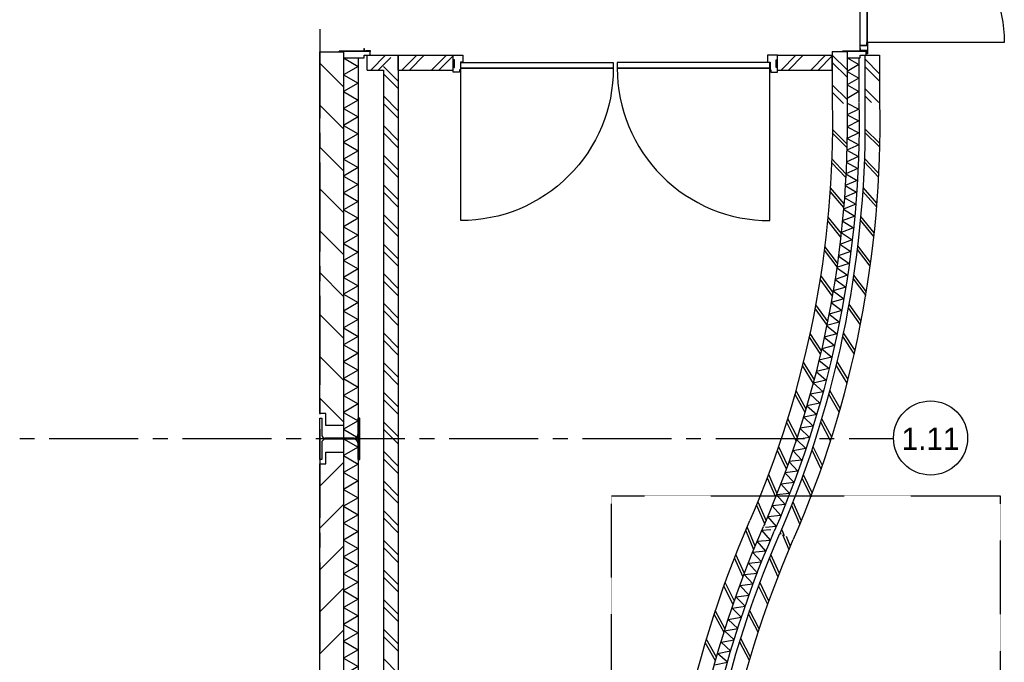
# Model space of a CAD drawing. Extents: x -66955 to 52345, y -20450 to 69550.
# Tile 84 of 94: x -2556 to 4092, y 47075 to 51415. Entities that reach past the tile are written whole.
import ezdxf
from ezdxf.enums import TextEntityAlignment as Align

# ---------------------------------------------------------------- set-up
doc = ezdxf.new("R2010")
doc.units = 0
doc.header["$MEASUREMENT"] = 0
doc.linetypes.add('HIDDEN', pattern=[0.375, 0.25, -0.125])
for name, color, linetype in [('BEGGR$--21-', 7, 'CONTINUOUS'), ('BEGGR$--28-', 7, 'CONTINUOUS'), ('BEGGR$--31-', 7, 'CONTINUOUS'), ('BEGGR$--32-', 7, 'CONTINUOUS'), ('BEGGR--27-', 7, 'CONTINUOUS'), ('STRAMIEN--01-', 7, 'CONTINUOUS'), ('STRAMIEN--E7-', 7, 'CONTINUOUS')]:
    doc.layers.add(name, color=color, linetype=linetype)
doc.styles.add('txt', font='TXT', dxfattribs={"height": 0.2})

# ---------------------------------------------------------------- blocks, each defined once
blk = doc.blocks.new('B28HE')
at = {"layer": 'BEGGR$--28-', "color": 5, "linetype": 'CONTINUOUS'}
for p, q in [((-4, -98), (-4, 98)), ((4, -98), (4, 98))]:
    blk.add_line(p, q, dxfattribs=at)
for points in [[(-28, 122), (-140, 122), (-140, 135), (140, 135), (140, 122), (28, 122)], [(-28, -122), (-140, -122), (-140, -135), (140, -135), (140, -122), (28, -122)]]:
    blk.add_lwpolyline(points, dxfattribs=at)
for centre, start, end in [((-28, 98), 0, 90), ((28, 98), 90, 180), ((-28, -98), 270, 360), ((28, -98), 180, 270)]:
    blk.add_arc(centre, 24, start, end, dxfattribs=at)
blk = doc.blocks.new('*O682')
at = {"layer": 'BEGGR$--31-', "color": 7, "linetype": 'CONTINUOUS'}
for points in [[(88.5, 10), (88.5, -8), (-79.5, -8)], [(88.5, 10), (90.5, 10), (90.5, -10), (-79.5, -10), (-79.5, -8)]]:
    blk.add_lwpolyline(points, dxfattribs=at)
blk = doc.blocks.new('*O763')
at = {"layer": 'BEGGR$--31-', "color": 7, "linetype": 'CONTINUOUS'}
for points in [[(10, -37.5), (10, -39.5), (-10, -39.5), (-10, 79.5), (-8, 79.5)], [(10, -37.5), (-8, -37.5), (-8, 79.5)]]:
    blk.add_lwpolyline(points, dxfattribs=at)
blk = doc.blocks.new('*O764')
at = {"layer": 'BEGGR$--31-', "color": 7, "linetype": 'CONTINUOUS'}
for points in [[(-10, -37.5), (8, -37.5), (8, 79.5)], [(-10, -37.5), (-10, -39.5), (10, -39.5), (10, 79.5), (8, 79.5)]]:
    blk.add_lwpolyline(points, dxfattribs=at)
blk = doc.blocks.new('*O762')
at = {"layer": 'BEGGR$--31-', "color": 7, "linetype": 'CONTINUOUS'}
for points in [[(-1028, 401.5), (-1009, 401.5), (-1009, 360.5), (-984, 360.5), (-984, 490.5), (-1028, 490.5)], [(1028, 401.5), (1009, 401.5), (1009, 360.5), (984, 360.5), (984, 490.5), (1028, 490.5)], [(-923, 351.5), (-1001, 351.5), (-1001, 356.5), (-979, 356.5), (-979, 401.5), (-945, 401.5), (-945, 356.5), (-923, 356.5)], [(945, 401.5), (945, 356.5), (-945, 356.5), (-945, 401.5)], [(923, 351.5), (1001, 351.5), (1001, 356.5), (979, 356.5), (979, 401.5), (945, 401.5), (945, 356.5), (923, 356.5)], [(-979, 360.5), (-984, 360.5), (-984, 390.5), (-979, 390.5)], [(-923, 356.5), (-923, 351.5), (923, 351.5), (923, 356.5)], [(979, 360.5), (984, 360.5), (984, 390.5), (979, 390.5)]]:
    blk.add_lwpolyline(points, close=True, dxfattribs=at)
for points in [[(0, 351.5, -0.414214), (-923, -571.5), (-923, 351.5)], [(0, 351.5, 0.414214), (923, -571.5), (923, 351.5)]]:
    blk.add_lwpolyline(points, format="xyb", dxfattribs=at)
for name, p in [('*O763', (-974, 441)), ('*O764', (974, 441))]:
    blk.add_blockref(name, p, dxfattribs=at)
blk = doc.blocks.new('MERKAS')
at = {"layer": 'BEGGR$--31-', "color": 7, "linetype": 'CONTINUOUS'}
blk.add_blockref('*O762', (984, -490.5), dxfattribs=at)
blk = doc.blocks.new('*O775')
at = {"layer": 'BEGGR$--32-', "color": 7, "linetype": 'CONTINUOUS'}
blk.add_lwpolyline([(33.5, 57), (-33.5, 57), (-33.5, 10), (-16.5, 10), (-16.5, -41), (-10.5, -41), (-10.5, -57), (33.5, -57), (33.5, -27), (24.5, -27), (24.5, 27), (33.5, 27)], close=True, dxfattribs=at)
blk = doc.blocks.new('*O776')
at = {"layer": 'BEGGR$--32-', "color": 7, "linetype": 'CONTINUOUS'}
blk.add_lwpolyline([(-33.5, 57), (33.5, 57), (33.5, 10), (16.5, 10), (16.5, -41), (10.5, -41), (10.5, -57), (-33.5, -57), (-33.5, -27), (-24.5, -27), (-24.5, 27), (-33.5, 27)], close=True, dxfattribs=at)
blk = doc.blocks.new('*O777')
at = {"layer": 'BEGGR$--32-', "color": 7, "linetype": 'CONTINUOUS'}
blk.add_lwpolyline([(640, 409), (-390, 409), (-390, 371), (640, 371)], close=True, dxfattribs=at)
blk.add_lwpolyline([(-390, 371, 0.414215), (640, -659), (640, 371), (-390, 371)], format="xyb", dxfattribs=at)

msp = doc.modelspace()

# ---------------------------------------------------------------- linework, layer by layer
at = {"layer": 'BEGGR$--21-', "color": 7, "linetype": 'CONTINUOUS'}
for p, q in [((2930, 51200.99), (2930, 50848.94)), ((2930, 51200.99), (3030, 51200.99)), ((3030, 51200.99), (3030, 50848.94)), ((-370, 51156.98), (-370, 48585)), ((-370, 51156.98), (-270, 51156.98)), ((-270, 51156.98), (-270, 48585)), ((-210, 51174.98), (0, 51174.98)), ((-210, 51074.98), (-210, 51174.98)), ((-185, 51074.98), (-85, 51174.98)), ((-135, 51074.98), (-50, 51159.98)), ((0, 51175), (370, 51175)), ((0, 51075), (0, 51175)), ((0, 51174.98), (0, 44805)), ((25, 51075), (125, 51175)), ((75, 51075), (175, 51175)), ((225, 51075), (325, 51175)), ((275, 51075), (370, 51170)), ((370, 51075), (370, 51175)), ((2560, 51175), (2930, 51175)), ((2560, 51075), (2560, 51175)), ((2585, 51075), (2685, 51175)), ((2635, 51075), (2735, 51175)), ((2785, 51075), (2885, 51175)), ((2835, 51075), (2930, 51170)), ((2930, 51175.99), (3030, 51075.99)), ((2930, 51075), (2930, 51175)), ((2930, 51125.99), (3030, 51025.99)), ((3030, 51156.99), (3030, 50854.98)), ((3030, 51156.99), (3110, 51156.99)), ((3110, 51156.99), (3110, 50854.98)), ((3150, 51174.98), (3150, 50854.98)), ((3150, 51174.98), (3250, 51174.98)), ((3150, 51149.98), (3250, 51049.98)), ((3250, 51174.98), (3250, 50854.98)), ((-530, 51120.9), (-370, 50960.9)), ((-210, 51074.98), (-100, 51074.98)), ((-100, 51099.98), (0, 50999.98)), ((-100, 51074.98), (-100, 44805)), ((0, 51075), (370, 51075)), ((2560, 51075), (2930, 51075)), ((3150, 51099.98), (3250, 50999.98)), ((-100, 51049.98), (0, 50949.98)), ((2930, 50975.99), (3030, 50875.99)), ((2930, 50925.99), (3007, 50848.99)), ((3150, 50949.98), (3245, 50854.98)), ((-100, 50899.98), (0, 50799.98)), ((3150, 50899.98), (3195, 50854.98)), ((-530, 50838.06), (-370, 50678.06)), ((-100, 50849.98), (0, 50749.98)), ((3030.03, 50851.51), (3110.11, 50811.66)), ((3110.11, 50811.66), (3030.18, 50771.51)), ((3030.18, 50771.51), (3110.26, 50731.66)), ((3110.26, 50731.66), (3030.33, 50691.51)), ((-100, 50699.98), (0, 50599.98)), ((2930.36, 50674.79), (3030.53, 50574.97)), ((3030.33, 50691.51), (3110.41, 50651.66)), ((3150.36, 50678.93), (3250.57, 50579.14)), ((-100, 50649.98), (0, 50549.98)), ((2930.4, 50649.79), (3030.57, 50549.97)), ((3030.33, 50612.87), (3109, 50570.32)), ((3110.41, 50651.66), (3030.48, 50611.51)), ((3150.41, 50653.93), (3250.62, 50554.14)), ((-530, 50555.21), (-370, 50395.21)), ((3109, 50570.32), (3027.76, 50532.91)), ((3027.76, 50532.91), (3106.43, 50490.36)), ((-100, 50499.98), (0, 50399.98)), ((2925.89, 50476.58), (3022.58, 50373.38)), ((3106.43, 50490.36), (3025.19, 50452.95)), ((3146.15, 50480.69), (3242.93, 50377.57)), ((-100, 50449.98), (0, 50349.98)), ((2925.07, 50451.59), (3021.77, 50348.4)), ((3103.86, 50410.4), (3022.61, 50372.99)), ((3025.19, 50452.95), (3103.86, 50410.4)), ((3145.36, 50455.7), (3242.14, 50352.58)), ((3099.52, 50329.17), (3017.05, 50294.55)), ((3022.34, 50374.37), (3099.52, 50329.17)), ((-530, 50272.37), (-370, 50112.37)), ((-100, 50299.98), (0, 50199.98)), ((2915.77, 50278.58), (3008.88, 50172.13)), ((3017.05, 50294.55), (3094.23, 50249.34)), ((3136.5, 50282.64), (3229.75, 50176.32)), ((-100, 50249.98), (0, 50149.98)), ((2914.1, 50253.64), (3007.21, 50147.19)), ((3094.23, 50249.34), (3011.75, 50214.72)), ((3011.75, 50214.72), (3088.93, 50169.52)), ((3134.87, 50257.69), (3228.12, 50151.37)), ((3006.07, 50136.3), (3081.66, 50088.49)), ((3088.93, 50169.52), (3006.46, 50134.9)), ((-100, 50099.98), (0, 49999.98)), ((2900.03, 50080.95), (2989.43, 49971.37)), ((3081.66, 50088.49), (2998.06, 50056.7)), ((3118.97, 50060.05), (3208.58, 49950.64)), ((3121.44, 50084.92), (3211.05, 49975.52)), ((-100, 50049.98), (0, 49949.98)), ((2897.51, 50056.08), (2986.91, 49946.5)), ((3073.66, 50008.89), (2990.05, 49977.1)), ((2998.06, 50056.7), (3073.66, 50008.89)), ((-530, 49989.53), (-370, 49829.53)), ((3065.65, 49929.29), (2982.05, 49897.5)), ((2990.05, 49977.1), (3065.65, 49929.29)), ((-100, 49899.98), (0, 49799.98)), ((2878.66, 49883.83), (2964.26, 49771.26)), ((2981.53, 49898.93), (3055.46, 49848.58)), ((3097.65, 49862.9), (3183.52, 49750.54)), ((3100.96, 49887.68), (3186.84, 49775.32)), ((-100, 49849.98), (0, 49749.98)), ((2875.29, 49859.06), (2960.89, 49746.49)), ((3055.46, 49848.58), (2970.82, 49819.65)), ((2970.82, 49819.65), (3044.75, 49769.3)), ((3044.75, 49769.3), (2960.11, 49740.37)), ((2960.11, 49740.37), (3034.04, 49690.02)), ((-530, 49706.69), (-370, 49546.69)), ((-100, 49699.98), (0, 49599.98)), ((2847.47, 49662.75), (2929.16, 49547.31)), ((2851.69, 49687.4), (2933.38, 49571.95)), ((2948.77, 49662.57), (3020.94, 49609.73)), ((3034.04, 49690.02), (2949.4, 49661.09)), ((3071.16, 49664.66), (3157.03, 49552.3)), ((3074.47, 49689.44), (3160.34, 49577.08)), ((-100, 49649.98), (0, 49549.98)), ((3020.94, 49609.73), (2935.37, 49583.7)), ((3007.53, 49530.86), (2921.96, 49504.83)), ((2935.37, 49583.7), (3007.53, 49530.86)), ((-100, 49499.98), (0, 49399.98)), ((2813.72, 49465.62), (2895.41, 49350.18)), ((2817.94, 49490.26), (2899.63, 49374.82)), ((2921.96, 49504.83), (2994.13, 49451.99)), ((3037.78, 49469.17), (3119.82, 49353.97)), ((3041.93, 49493.82), (3123.96, 49378.63)), ((-530, 49423.84), (-370, 49263.84)), ((-100, 49449.98), (0, 49349.98)), ((2907.81, 49427.48), (2978.14, 49372.22)), ((2994.13, 49451.99), (2908.56, 49425.96)), ((2978.14, 49372.22), (2891.73, 49349.12)), ((2891.73, 49349.12), (2962.06, 49293.85)), ((-100, 49299.98), (0, 49199.98)), ((2773.58, 49271.44), (2851.27, 49153.27)), ((2778.64, 49295.92), (2856.33, 49177.75)), ((2962.06, 49293.85), (2875.65, 49270.75)), ((2875.65, 49270.75), (2945.98, 49215.49)), ((2999.07, 49274.68), (3077.17, 49156.79)), ((3004.04, 49299.18), (3082.15, 49181.29)), ((-100, 49249.98), (0, 49149.98)), ((2945.98, 49215.49), (2859.58, 49192.38)), ((-530, 49141), (-370, 48981)), ((2927.12, 49136.34), (2839.98, 49116.19)), ((2858.71, 49193.97), (2927.12, 49136.34)), ((-100, 49099.98), (0, 48999.98)), ((2727.94, 49078.49), (2801.54, 48957.73)), ((2733.84, 49102.79), (2807.43, 48982.03)), ((2839.98, 49116.19), (2908.38, 49058.57)), ((2955.05, 49081.34), (3029.13, 48960.88)), ((2960.84, 49105.66), (3034.93, 48985.2)), ((-100, 49049.98), (0, 48949.98)), ((2908.38, 49058.57), (2821.24, 49038.42)), ((2821.24, 49038.42), (2889.65, 48980.79)), ((2801.53, 48962.3), (2867.94, 48902.38)), ((2889.65, 48980.79), (2802.5, 48960.64)), ((-100, 48899.98), (0, 48799.98)), ((2676.82, 48886.94), (2746.24, 48763.72)), ((2683.55, 48911.02), (2752.96, 48787.8)), ((2867.94, 48902.38), (2780.16, 48885.21)), ((2780.16, 48885.21), (2846.57, 48825.29)), ((2905.74, 48889.28), (2975.72, 48766.39)), ((2912.36, 48913.39), (2982.34, 48790.5)), ((-530, 48858.16), (-370, 48698.16)), ((-100, 48849.98), (0, 48749.98)), ((2846.57, 48825.29), (2758.79, 48808.12)), ((2758.79, 48808.12), (2825.19, 48748.2)), ((2736.34, 48732.76), (2800.67, 48670.62)), ((2825.19, 48748.2), (2737.41, 48731.03)), ((-100, 48699.98), (0, 48599.98)), ((2620.27, 48696.91), (2685.43, 48571.4)), ((2627.82, 48720.75), (2692.97, 48595.23)), ((2800.67, 48670.62), (2712.35, 48656.44)), ((2851.2, 48698.64), (2917, 48573.46)), ((2858.62, 48722.52), (2924.42, 48597.33)), ((-100, 48649.98), (0, 48549.98)), ((2712.35, 48656.44), (2776.68, 48594.3)), ((-370, 48585), (-270, 48585)), ((-370, 48585), (-370, 44374.03)), ((-270, 48585), (-270, 44765)), ((2566.69, 48532.14), (2627.51, 48404.46)), ((2776.68, 48594.3), (2688.37, 48580.12)), ((2688.37, 48580.12), (2752.7, 48517.98)), ((2799.67, 48533.17), (2861.21, 48405.84)), ((-100, 48499.98), (0, 48399.98)), ((2558.34, 48508.58), (2619.15, 48380.9)), ((2663.21, 48505.63), (2725.38, 48441.33)), ((2752.7, 48517.98), (2664.39, 48503.8)), ((2791.45, 48509.56), (2852.99, 48382.23)), ((-530, 48264.36), (-370, 48424.36)), ((-100, 48449.98), (0, 48349.98)), ((2725.38, 48441.33), (2636.64, 48430.17)), ((2636.64, 48430.17), (2698.82, 48365.87)), ((2500.22, 48345.33), (2556.62, 48215.64)), ((2698.82, 48365.87), (2610.07, 48354.71)), ((2610.07, 48354.71), (2672.25, 48290.41)), ((2733.88, 48344.3), (2795.42, 48216.97)), ((-100, 48299.98), (0, 48199.98)), ((2491.06, 48322.07), (2547.46, 48192.38)), ((2582.23, 48281.18), (2642.18, 48214.8)), ((2672.25, 48290.41), (2583.51, 48279.25)), ((2725.66, 48320.69), (2787.2, 48193.36)), ((-100, 48249.98), (0, 48149.98)), ((2642.18, 48214.8), (2553.11, 48206.66)), ((2553.11, 48206.66), (2613.06, 48140.29)), ((-530, 47981.51), (-370, 48141.51)), ((2417.78, 48135.98), (2474.18, 48006.29)), ((2426.94, 48159.24), (2483.34, 48029.55)), ((2613.06, 48140.29), (2523.99, 48132.15)), ((2523.99, 48132.15), (2583.94, 48065.78)), ((2654.42, 48135.62), (2711.63, 48006.29)), ((2663.43, 48158.94), (2720.64, 48029.61)), ((-100, 48099.98), (0, 47999.98)), ((2583.94, 48065.78), (2494.87, 48057.64)), ((-100, 48049.98), (0, 47949.98)), ((2493.8, 48059.23), (2551.96, 47991.28)), ((2400.74, 47835.83), (2346.64, 47966.49)), ((2410.31, 47858.92), (2356.21, 47989.59)), ((2455.1, 47967.12), (2514.95, 47971.3)), ((2513.61, 47899.47), (2455.1, 47967.12)), ((2551.96, 47991.28), (2478.62, 47986.54)), ((2578.79, 47952.02), (2583.32, 47940.93)), ((2588.46, 47975.07), (2606.38, 47931.26)), ((2638.36, 47835.25), (2597.42, 47934.98)), ((-100, 47899.98), (0, 47799.98)), ((2424.38, 47893.25), (2513.61, 47899.47)), ((2482.89, 47825.61), (2424.38, 47893.25)), ((2648, 47858.31), (2620.48, 47925.34)), ((-530, 47698.67), (-370, 47858.67)), ((-100, 47849.98), (0, 47749.98)), ((2337.68, 47674.35), (2279.37, 47803.19)), ((2392.41, 47818.54), (2481.4, 47827.55)), ((2453.01, 47752.75), (2392.41, 47818.54)), ((2573.27, 47674.42), (2515.7, 47803.6)), ((2328.87, 47650.95), (2270.55, 47779.79)), ((2364.03, 47743.74), (2453.01, 47752.75)), ((2424.63, 47677.96), (2364.03, 47743.74)), ((2564.32, 47651.08), (2506.75, 47780.25)), ((-100, 47699.98), (0, 47599.98)), ((2335.64, 47668.95), (2424.63, 47677.96)), ((2396.24, 47603.16), (2335.64, 47668.95)), ((-100, 47649.98), (0, 47549.98)), ((2269.82, 47487.99), (2207.3, 47614.84)), ((2305.92, 47593.22), (2394.56, 47605.18)), ((2503.11, 47488.93), (2441.25, 47616.11)), ((-530, 47415.83), (-370, 47575.83)), ((2261.79, 47464.32), (2199.26, 47591.16)), ((2368.67, 47529.49), (2305.92, 47593.22)), ((2494.94, 47465.3), (2433.09, 47592.48)), ((-100, 47499.98), (0, 47399.98)), ((2280.03, 47517.53), (2368.67, 47529.49)), ((2342.78, 47453.79), (2280.03, 47517.53)), ((-100, 47449.98), (0, 47349.98)), ((2199.56, 47276), (2132.88, 47400.72)), ((2206.81, 47299.93), (2140.14, 47424.64)), ((2254.14, 47441.83), (2342.78, 47453.79)), ((2316.89, 47378.1), (2254.14, 47441.83)), ((2430.59, 47277.72), (2364.51, 47402.75)), ((2437.95, 47301.61), (2371.88, 47426.64)), ((2226.92, 47365.17), (2315.11, 47380.07)), ((2291.75, 47303.55), (2226.92, 47365.17)), ((-530, 47132.99), (-370, 47292.99)), ((-100, 47299.98), (0, 47199.98)), ((2203.55, 47288.66), (2291.75, 47303.55)), ((2268.38, 47227.04), (2203.55, 47288.66)), ((-100, 47249.98), (0, 47149.98)), ((2142.23, 47086.12), (2071.47, 47208.57)), ((2148.69, 47110.27), (2077.93, 47232.72)), ((2180.19, 47212.15), (2268.38, 47227.04)), ((2245.02, 47150.53), (2180.19, 47212.15)), ((2371.63, 47086.61), (2305.55, 47211.64)), ((2379, 47110.49), (2312.92, 47235.53)), ((2155.49, 47134.64), (2243.14, 47152.45)), ((2222.33, 47075.21), (2155.49, 47134.64)), ((-100, 47099.98), (0, 46999.98)), ((2134.68, 47057.39), (2222.33, 47075.21))]:
    msp.add_line(p, q, dxfattribs=at)
for points in [[(-490, 48675), (-490, 48755), (-530, 48755), (-530, 51198.97), (-490, 51198.97), (-490, 51198.98), (-370, 51198.98), (-370, 48675)], [(-490, 44336.03), (-490, 44336.03), (-530, 44336.03), (-530, 48415), (-490, 48415), (-490, 48495), (-370, 48495), (-370, 44336.03)]]:
    msp.add_lwpolyline(points, close=True, dxfattribs=at)
for points in [[(-370, 51156.98), (-270, 51099.98), (-370, 51042.98)], [(3030, 51156.99), (3110, 51111.39), (3030, 51065.79)], [(3030, 51065.79), (3110, 51020.19), (3030, 50974.59)], [(-370, 51042.98), (-270, 50985.98), (-370, 50928.98)], [(-370, 50928.98), (-270, 50871.98), (-370, 50814.98)], [(3030, 50974.59), (3110, 50928.99), (3030, 50883.39)], [(-370, 50814.98), (-270, 50757.98), (-370, 50700.98)], [(-370, 50700.98), (-270, 50643.98), (-370, 50586.98)], [(-370, 50586.98), (-270, 50529.98), (-370, 50472.98)], [(-370, 50472.98), (-270, 50415.98), (-370, 50358.98)], [(-370, 50358.98), (-270, 50301.98), (-370, 50244.98)], [(-370, 50244.98), (-270, 50187.98), (-370, 50130.98)], [(-370, 50130.98), (-270, 50073.98), (-370, 50016.98)], [(-370, 50016.98), (-270, 49959.98), (-370, 49902.98)], [(-370, 49902.98), (-270, 49845.98), (-370, 49788.98)], [(-370, 49788.98), (-270, 49731.98), (-370, 49674.98)], [(-370, 49674.98), (-270, 49617.98), (-370, 49560.98)], [(-370, 49560.98), (-270, 49503.98), (-370, 49446.98)], [(-370, 49446.98), (-270, 49389.98), (-370, 49332.98)], [(-370, 49332.98), (-270, 49275.98), (-370, 49218.98)], [(-370, 49218.98), (-270, 49161.98), (-370, 49104.98)], [(-370, 49104.98), (-270, 49047.98), (-370, 48990.98)], [(-370, 48990.98), (-270, 48933.98), (-370, 48876.98)], [(-370, 48876.98), (-270, 48819.98), (-370, 48762.98)], [(-370, 48762.98), (-270, 48705.98), (-370, 48648.98)], [(-370, 48648.98), (-270, 48591.98), (-282, 48584.98)], [(-370, 48585), (-270, 48528), (-370, 48471)], [(-370, 48471), (-270, 48414), (-370, 48357)], [(-370, 48357), (-270, 48300), (-370, 48243)], [(-370, 48243), (-270, 48186), (-370, 48129)], [(-370, 48129), (-270, 48072), (-370, 48015)], [(-370, 48015), (-270, 47958), (-370, 47901)], [(-370, 47901), (-270, 47844), (-370, 47787)], [(-370, 47787), (-270, 47730), (-370, 47673)], [(-370, 47673), (-270, 47616), (-370, 47559)], [(-370, 47559), (-270, 47502), (-370, 47445)], [(-370, 47445), (-270, 47388), (-370, 47331)], [(-370, 47331), (-270, 47274), (-370, 47217)], [(-370, 47217), (-270, 47160), (-370, 47103)], [(-370, 47103), (-270, 47046), (-370, 46989)]]:
    msp.add_lwpolyline(points, dxfattribs=at)
at = {"layer": 'BEGGR$--21-', "color": 7, "linetype": 'CONTINUOUS', "extrusion": (0, 0, -1)}
for centre, radius, start, end in [((3833.52, 50721.17), 6764.78, 178.917831, 203.421842), ((3833.52, 50721.17), 6864.78, 178.917831, 203.421842), ((3833.52, 50721.17), 6944.78, 178.917831, 203.421842), ((3833.52, 50721.17), 6984.78, 178.917831, 203.421842), ((3833.52, 50721.17), 7084.78, 178.917831, 203.421842), ((-9168.52, 45088.81), 7404.78, 358.917831, 23.421842), ((-9168.52, 45088.81), 7304.78, 358.917831, 23.421842), ((-9168.52, 45088.81), 7224.78, 358.917831, 23.421842), ((-9168.52, 45088.81), 7184.78, 358.917831, 23.421842), ((-9168.52, 45088.81), 7084.78, 358.917831, 23.421842)]:
    msp.add_arc(centre, radius, start, end, dxfattribs=at)
at = {"layer": 'BEGGR$--31-', "color": 7, "linetype": 'CONTINUOUS'}
for points in [[(-230, 51156.98), (-230, 51175.98), (-189, 51175.98), (-189, 51200.98), (-370, 51200.98), (-370, 51156.98)], [(-189, 51205.98), (-189, 51200.98), (-219, 51200.98), (-219, 51205.98)]]:
    msp.add_lwpolyline(points, close=True, dxfattribs=at)
at = {"layer": 'BEGGR$--32-', "color": 7, "linetype": 'CONTINUOUS'}
msp.add_lwpolyline([(422, 51126), (1452, 51126), (1452, 51088), (422, 51088)], close=True, dxfattribs=at)
msp.add_lwpolyline([(1452, 51088, -0.4142151), (422, 50058), (422, 51088), (1452, 51088)], format="xyb", dxfattribs=at)
at = {"layer": 'BEGGR--27-', "color": 7, "linetype": 'HIDDEN'}
msp.add_lwpolyline([(4065, 28914), (1440, 28914), (1440, 48200), (4065, 48200)], close=True, dxfattribs=at)
at = {"layer": 'STRAMIEN--E7-', "color": 6, "linetype": 'CONTINUOUS'}
for p, q in [((-530, 51350), (-530, 51050)), ((-530, 51050), (-530, 50750)), ((-530, 50650), (-530, 50550)), ((-530, 50450), (-530, 50150)), ((-530, 50150), (-530, 49850)), ((-530, 49750), (-530, 49650)), ((-530, 49550), (-530, 49250)), ((-530, 49250), (-530, 48950)), ((-530, 48850), (-530, 48750)), ((-530, 48650), (-530, 48350)), ((-2456, 48585), (-2556, 48585)), ((-2056, 48585), (-2356, 48585)), ((-1756, 48585), (-2056, 48585)), ((-1556, 48585), (-1656, 48585)), ((-1156, 48585), (-1456, 48585)), ((-856, 48585), (-1156, 48585)), ((-656, 48585), (-756, 48585)), ((-256, 48585), (-556, 48585)), ((44, 48585), (-256, 48585)), ((244, 48585), (144, 48585)), ((644, 48585), (344, 48585)), ((944, 48585), (644, 48585)), ((1144, 48585), (1044, 48585)), ((1544, 48585), (1244, 48585)), ((1844, 48585), (1544, 48585)), ((2044, 48585), (1944, 48585)), ((2444, 48585), (2144, 48585)), ((2744, 48585), (2444, 48585)), ((2944, 48585), (2844, 48585)), ((3344, 48585), (3044, 48585)), ((-530, 48350), (-530, 48050)), ((-530, 47950), (-530, 47850)), ((-530, 47750), (-530, 47450)), ((-530, 47450), (-530, 47150))]:
    msp.add_line(p, q, dxfattribs=at)
msp.add_circle((3594, 48590), 250.05, dxfattribs=at)

# ---------------------------------------------------------------- block references
at = {"layer": 'BEGGR$--28-', "color": 5, "linetype": 'CONTINUOUS', "rotation": 90}
msp.add_blockref('B28HE', (-395, 48585), dxfattribs=at)
at = {"layer": 'BEGGR$--31-', "color": 7, "linetype": 'CONTINUOUS', "rotation": 90}
msp.add_blockref('MERKAS', (3030, 51200.99), dxfattribs=at)
at = {"layer": 'BEGGR$--31-', "color": 7, "linetype": 'CONTINUOUS'}
msp.add_blockref('*O682', (-320.5, 51210.98), dxfattribs=at)
at = {"layer": 'BEGGR$--32-', "color": 7, "linetype": 'CONTINUOUS'}
for name, p in [('*O776', (403.5, 51118)), ('*O777', (1868, 50716.99)), ('*O775', (2526.5, 51118))]:
    msp.add_blockref(name, p, dxfattribs=at)

# ---------------------------------------------------------------- texts
at = {"layer": 'STRAMIEN--01-', "color": 7, "linetype": 'CONTINUOUS', "style": 'txt'}
msp.add_text('1.11', height=150, dxfattribs=at).set_placement((3594, 48585), align=Align.MIDDLE)

doc.saveas('drawing.dxf')
